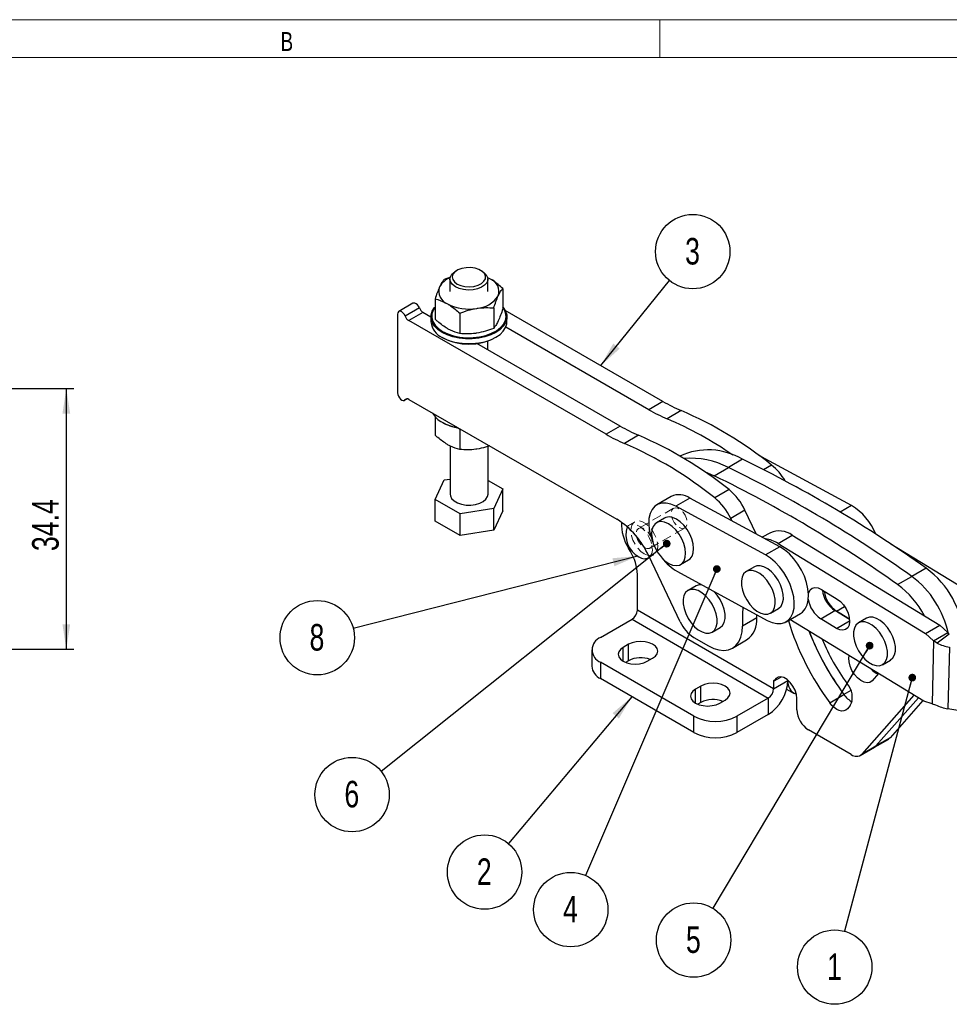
# Model space of a CAD drawing. Header units: millimetres. Extents: x 0 to 420, y 0 to 297.
# Tile 22 of 28: x 231 to 354, y 167 to 297. Entities that reach past the tile are written whole.
import ezdxf

# ---------------------------------------------------------------- set-up
doc = ezdxf.new("R2010")
doc.units = ezdxf.units.MM
doc.linetypes.add('HIDDEN', pattern=[1.905, 1.27, -0.635])
doc.layers.add('FORMATO', color=179, linetype='Continuous')
doc.styles.add('SLDTEXTSTYLE0', font='TXT', dxfattribs={"width": 0.75})
doc.styles.add('SLDTEXTSTYLE1', font='TXT', dxfattribs={"width": 0.744681})
doc.dimstyles.new('SLDDIMSTYLE2', dxfattribs={"dimtxt": 3.5, "dimasz": 3.302, "dimexe": 0, "dimexo": 0.0625, "dimgap": 0.875, "dimtad": 1, "dimdec": 1, "dimrnd": 1e-09, "dimzin": 12, "dimdsep": 46, "dimtxsty": 'SLDTEXTSTYLE0', "dimsah": 1, "dimcen": 0.09, "dimadec": 0, "dimazin": 3, "dimtfac": 1, "dimtdec": 1, "dimtofl": 0, "dimtmove": 0, "dimatfit": 3, "dimfxl": 0, "dimfrac": 2, "dimtolj": 1, "dimtzin": 12, "dimarcsym": 0})
doc.dimstyles.new('SLDDIMSTYLE5', dxfattribs={"dimtxt": 0.18, "dimasz": 1.016, "dimexe": 0, "dimexo": 0.0625, "dimgap": 0, "dimtad": 0, "dimtih": 1, "dimtoh": 1, "dimdec": 0, "dimrnd": 1e-09, "dimzin": 0, "dimdsep": 46, "dimtxsty": 'Standard', "dimblk1": 'DOT', "dimblk2": 'DOT', "dimsah": 1, "dimcen": 0.09, "dimadec": 0, "dimazin": 0, "dimtfac": 1.016, "dimtdec": 0, "dimtofl": 0, "dimtmove": 0, "dimatfit": 3, "dimldrblk": 'DOT', "dimfxl": 0, "dimfrac": 2, "dimtolj": 1, "dimtzin": 0, "dimarcsym": 0})
doc.dimstyles.new('SLDDIMSTYLE6', dxfattribs={"dimtxt": 0.18, "dimasz": 3.302, "dimexe": 0, "dimexo": 0.0625, "dimgap": 0, "dimtad": 0, "dimtih": 1, "dimtoh": 1, "dimdec": 0, "dimrnd": 1e-09, "dimzin": 0, "dimdsep": 46, "dimtxsty": 'Standard', "dimsah": 1, "dimcen": 0.09, "dimadec": 0, "dimazin": 0, "dimtfac": 3.302, "dimtdec": 0, "dimtofl": 0, "dimtmove": 0, "dimatfit": 3, "dimfxl": 0, "dimfrac": 2, "dimtolj": 1, "dimtzin": 0, "dimarcsym": 0})

# ---------------------------------------------------------------- blocks, each defined once
blk = doc.blocks.new('_D_3')
at = {"layer": 'FORMATO'}
for p, q in [((205.36, 248.57), (238.14, 248.57)), ((237.14, 248.57), (237.14, 214.22)), ((128.56, 214.22), (238.14, 214.22))]:
    blk.add_line(p, q, dxfattribs=at)
for points in [[(237.14, 248.57), (236.63, 245.27), (237.65, 245.27)], [(237.14, 214.22), (237.65, 217.52), (236.63, 217.52)]]:
    blk.add_solid(points, dxfattribs=at)
at = {"layer": 'FORMATO', "insert": (232.63, 227.16), "char_height": 3.5, "attachment_point": 1, "rotation": 90, "style": 'SLDTEXTSTYLE0'}
blk.add_mtext('34.4', dxfattribs=at)
blk = doc.blocks.new('SW_NOTE_0_2')
at = {"layer": 'FORMATO', "color": 0}
blk.add_circle((3.08, 3.82), 4.9, dxfattribs=at)
at = {"layer": 'FORMATO', "color": 0, "insert": (3.05, 5.62), "char_height": 3.5, "attachment_point": 2, "style": 'SLDTEXTSTYLE0'}
blk.add_mtext('3', dxfattribs=at)
blk = doc.blocks.new('SW_NOTE_0_3')
at = {"layer": 'FORMATO', "color": 0}
blk.add_circle((-3.15, -3.75), 4.9, dxfattribs=at)
at = {"layer": 'FORMATO', "color": 0, "insert": (-3.19, -1.95), "char_height": 3.5, "attachment_point": 2, "style": 'SLDTEXTSTYLE0'}
blk.add_mtext('2', dxfattribs=at)
blk = doc.blocks.new('SW_NOTE_0_4')
at = {"layer": 'FORMATO', "color": 0}
blk.add_circle((-1.27, -4.74), 4.9, dxfattribs=at)
at = {"layer": 'FORMATO', "color": 0, "insert": (-1.3, -2.93), "char_height": 3.5, "attachment_point": 2, "style": 'SLDTEXTSTYLE0'}
blk.add_mtext('1', dxfattribs=at)
blk = doc.blocks.new('_Dot')
at = {"color": 0, "linetype": 'ByBlock', "lineweight": -2}
blk.add_line((-0.5, 0), (-1, 0), dxfattribs=at)
at = {"color": 0, "linetype": 'ByBlock', "const_width": 0.5}
blk.add_lwpolyline([(-0.25, 0, 1), (0.25, 0, 1)], format="xyb", close=True, dxfattribs=at)
blk = doc.blocks.new('SW_NOTE_0_5')
at = {"layer": 'FORMATO', "color": 0}
blk.add_circle((-1.93, -4.51), 4.9, dxfattribs=at)
at = {"layer": 'FORMATO', "color": 0, "insert": (-1.97, -2.7), "char_height": 3.5, "attachment_point": 2, "style": 'SLDTEXTSTYLE0'}
blk.add_mtext('4', dxfattribs=at)
blk = doc.blocks.new('SW_NOTE_0_6')
at = {"layer": 'FORMATO', "color": 0}
blk.add_circle((-3.83, -3.06), 4.9, dxfattribs=at)
at = {"layer": 'FORMATO', "color": 0, "insert": (-3.87, -1.25), "char_height": 3.5, "attachment_point": 2, "style": 'SLDTEXTSTYLE0'}
blk.add_mtext('6', dxfattribs=at)
blk = doc.blocks.new('SW_NOTE_0_7')
at = {"layer": 'FORMATO', "color": 0}
blk.add_circle((-2.52, -4.21), 4.9, dxfattribs=at)
at = {"layer": 'FORMATO', "color": 0, "insert": (-2.55, -2.4), "char_height": 3.5, "attachment_point": 2, "style": 'SLDTEXTSTYLE0'}
blk.add_mtext('5', dxfattribs=at)
blk = doc.blocks.new('SW_NOTE_0_8')
at = {"layer": 'FORMATO', "color": 0}
blk.add_circle((-4.75, -1.21), 4.9, dxfattribs=at)
at = {"layer": 'FORMATO', "color": 0, "insert": (-4.79, 0.59), "char_height": 3.5, "attachment_point": 2, "style": 'SLDTEXTSTYLE0'}
blk.add_mtext('8', dxfattribs=at)

msp = doc.modelspace()

# ---------------------------------------------------------------- linework, layer by layer
at = {"color": 7, "linetype": 'Continuous', "lineweight": 25}
for p, q in [((288.6333, 264.1363), (288.421, 264.0132)), ((291.9621, 264.0161), (291.7495, 264.1388)), ((287.7822, 263.2534), (286.9285, 262.9531)), ((287.6924, 262.9947), (287.6937, 261.3608)), ((293.0226, 262.9954), (292.6247, 263.1674)), ((293.0226, 262.9954), (292.6736, 263.1743)), ((292.6937, 261.3649), (292.6924, 262.9988)), ((294.6556, 261.7625), (294.6578, 259.0785)), ((282.8242, 259.8054), (280.9504, 258.7236)), ((285.7324, 260.3795), (285.7346, 257.6955)), ((280.7926, 258.3742), (280.8011, 247.9992)), ((283.6716, 259.1878), (281.7977, 258.1061)), ((284.1385, 258.6077), (282.2646, 257.526)), ((285.1965, 257.9981), (284.1385, 258.6077)), ((288.9978, 258.4974), (289, 255.8134)), ((293.4594, 259.1889), (293.4616, 256.5049)), ((315.7675, 246.8676), (294.9876, 258.8408)), ((308.2721, 242.5407), (282.2646, 257.526)), ((285.1965, 258.0093), (285.197, 257.3558)), ((295.197, 257.364), (295.1965, 258.0176)), ((313.8936, 245.7859), (295.0413, 256.6485)), ((286.6575, 255.3211), (286.7284, 255.2802)), ((310.146, 243.6224), (291.2376, 254.5172)), ((292.7, 253.6746), (292.6991, 254.8497)), ((293.669, 255.2859), (293.7398, 255.327)), ((281.7209, 247.0288), (282.0576, 247.2232)), ((282.2732, 247.151), (309.682, 231.3582)), ((315.7675, 246.8676), (313.8936, 245.7859)), ((318.1759, 245.6672), (316.3021, 244.5855)), ((285.7451, 244.8633), (285.7471, 242.4189)), ((286.6667, 244.1292), (286.7376, 244.0883)), ((288.7921, 243.3948), (289.0104, 243.2208)), ((289.0104, 243.2208), (289.0126, 240.5368)), ((310.146, 243.6224), (308.2721, 242.5407)), ((312.5544, 242.422), (310.6806, 241.3403)), ((287.7104, 241.0109), (287.7157, 234.6472)), ((292.7157, 234.6514), (292.7105, 240.9619)), ((326.2654, 239.2485), (324.3916, 238.1668)), ((328.7689, 239.5963), (328.4104, 239.7706)), ((340.6006, 233.1736), (328.7689, 239.5963)), ((322.5178, 237.0851), (324.3916, 238.1668)), ((285.7543, 233.9574), (286.9497, 236.5311)), ((286.9497, 236.5311), (287.714, 236.6497)), ((292.7142, 236.4722), (294.6771, 235.3412)), ((294.6771, 235.3412), (293.4817, 232.7675)), ((294.6794, 232.482), (294.6771, 235.3412)), ((324.4698, 235.2501), (322.596, 234.1684)), ((289.0202, 232.0756), (285.7543, 233.9574)), ((285.7566, 231.0982), (285.7543, 233.9574)), ((316.8389, 234.3428), (314.9651, 233.2611)), ((319.329, 234.1468), (317.4552, 233.065)), ((331.1608, 227.7241), (319.329, 234.1468)), ((293.4817, 232.7675), (289.0202, 232.0756)), ((293.484, 229.9082), (293.4817, 232.7675)), ((294.6794, 232.482), (293.484, 229.9082)), ((329.2869, 226.6423), (317.4552, 233.065)), ((326.5661, 232.5479), (324.6922, 231.4661)), ((328.0479, 229.4139), (326.5661, 232.5479)), ((289.0226, 229.2163), (285.7566, 231.0982)), ((289.0226, 229.2163), (289.0202, 232.0756)), ((315.9775, 231.5073), (314.9168, 230.895)), ((324.839, 231.1558), (324.6922, 231.4661)), ((293.484, 229.9082), (289.0226, 229.2163)), ((329.9175, 229.5839), (328.8596, 228.9732)), ((330.931, 228.1622), (332.8048, 229.2439)), ((332.8048, 229.2439), (352.2551, 217.3901)), ((311.4727, 227.1187), (311.2171, 227.5509)), ((331.1608, 227.7241), (329.2869, 226.6423)), ((330.931, 228.1622), (350.3812, 216.3083)), ((357.9473, 220.6761), (345.8067, 228.0751)), ((313.8526, 226.2748), (313.9757, 226.3459)), ((318.0431, 217.8363), (313.8892, 226.5269)), ((318.0916, 225.3956), (319.1522, 226.0079)), ((317.6745, 224.4502), (329.5062, 218.0275)), ((327.8092, 225.0846), (326.7485, 224.4723)), ((350.4434, 224.9068), (348.5696, 223.8251)), ((312.3943, 219.3948), (312.3943, 224.0813)), ((346.6958, 222.7433), (348.5696, 223.8251)), ((320.132, 222.5892), (319.0714, 221.9769)), ((336.6454, 222.1014), (338.71, 220.8431)), ((330.3548, 209.0264), (312.3943, 219.3948)), ((329.9233, 218.9729), (330.9839, 219.5852)), ((336.5509, 218.238), (338.4247, 219.3198)), ((340.3502, 218.1463), (338.4247, 219.3198)), ((340.3441, 218.2073), (338.64, 219.2458)), ((307.5506, 215.782), (311.6872, 218.17)), ((311.6872, 218.17), (329.6477, 207.8017)), ((328.1187, 218.363), (326.2449, 217.2812)), ((328.1187, 218.363), (328.119, 218.7805)), ((331.9964, 217.8314), (333.8702, 218.9132)), ((350.1625, 207.3643), (332.5054, 218.1253)), ((338.6156, 216.9797), (336.5509, 218.238)), ((342.5827, 218.3047), (341.522, 217.6924)), ((322.2461, 216.4775), (323.3068, 217.0898)), ((350.3812, 216.3083), (352.2551, 217.3901)), ((352.2551, 217.3901), (353.3095, 216.4261)), ((319.8307, 215.7835), (321.759, 214.6724)), ((324.9192, 214.3782), (326.793, 215.46)), ((350.3812, 216.3083), (351.4357, 215.3443)), ((351.4357, 215.3443), (351.2324, 207.0336)), ((351.4357, 215.3443), (353.3095, 216.4261)), ((351.8858, 215.0106), (351.4357, 215.3443)), ((353.5018, 216.2308), (351.8858, 215.0106)), ((353.5018, 216.2308), (353.3095, 216.4261)), ((306.3791, 214.1492), (306.3791, 211.9854)), ((311.2276, 214.884), (310.5205, 214.4758)), ((311.2276, 212.7202), (311.2276, 214.884)), ((353.5174, 214.5063), (353.3186, 206.3772)), ((313.7025, 212.6389), (314.4096, 213.0471)), ((344.6968, 212.193), (345.7574, 212.8053)), ((319.8543, 205.4137), (307.5506, 212.5164)), ((307.5506, 212.5164), (307.5506, 210.3526)), ((311.2276, 212.7202), (310.829, 212.4901)), ((319.8543, 203.2498), (307.5506, 210.3526)), ((330.4424, 210.0577), (331.3719, 210.5943)), ((332.2287, 210.1546), (332.2287, 210.1081)), ((344.1716, 211.0154), (343.3398, 210.0716)), ((320.7735, 209.3732), (320.0664, 208.965)), ((320.7735, 207.2094), (320.7735, 209.3732)), ((330.4424, 210.0577), (330.3548, 210.1083)), ((330.3548, 210.1083), (330.3548, 209.0264)), ((330.3548, 209.0264), (332.2287, 210.1081)), ((332.0647, 208.9681), (332.9847, 208.437)), ((329.6477, 207.8017), (325.5111, 205.4137)), ((329.6477, 207.8017), (329.6477, 205.6378)), ((333.4081, 206.2534), (333.4081, 207.757)), ((337.7458, 207.1697), (339.6196, 208.2514)), ((348.8233, 208.1805), (341.9666, 200.4)), ((349.4222, 207.8155), (343.8404, 201.4818)), ((320.7735, 207.2094), (320.375, 206.9793)), ((323.2484, 207.1281), (323.9555, 207.5363)), ((340.4548, 206.7979), (340.0632, 206.3535)), ((350.0211, 207.4505), (345.7142, 202.5635)), ((351.2324, 207.0336), (350.1625, 207.3643)), ((351.2324, 207.0336), (351.687, 206.8815)), ((356.1948, 205.8739), (353.3186, 206.3772)), ((319.8543, 203.2498), (319.8543, 205.4137)), ((329.6477, 205.6378), (325.5111, 203.2498)), ((325.5111, 205.4137), (325.5111, 203.2498)), ((340.5818, 200.3492), (334.9347, 203.6092)), ((343.6367, 201.314), (345.5105, 202.3957)), ((345.7142, 202.5635), (343.8404, 201.4818)), ((341.7628, 200.2322), (343.6367, 201.314)), ((341.9666, 200.4), (343.8404, 201.4818))]:
    msp.add_line(p, q, dxfattribs=at)
at = {"color": 8, "linetype": 'Continuous', "lineweight": 25}
for p, q in [((282.0048, 247.2229), (281.8068, 247.1086)), ((328.7689, 239.5963), (328.7005, 239.5568)), ((330.0913, 238.4953), (329.0288, 237.882)), ((340.6006, 233.1736), (339.0988, 232.3066)), ((338.64, 219.2458), (339.7029, 219.8594)), ((338.6156, 216.9797), (340.3592, 217.9863)), ((310.5205, 212.6389), (310.5205, 214.4758)), ((320.0664, 207.1281), (320.0664, 208.965)), ((332.261, 210.1268), (332.2287, 210.1081)), ((340.5279, 208.7758), (339.6196, 208.2514))]:
    msp.add_line(p, q, dxfattribs=at)
at = {"color": 7, "linetype": 'HIDDEN', "lineweight": 18}
for p, q in [((317.1561, 232.8005), (312.5599, 230.1472)), ((312.0599, 231.0133), (311.3528, 230.6051)), ((314.0598, 227.5491), (318.656, 230.2024)), ((313.9757, 226.3459), (314.5597, 226.683))]:
    msp.add_line(p, q, dxfattribs=at)
at = {"color": 7, "linetype": 'Continuous', "lineweight": 25, "flags": 128}
for points in [[(288.4246, 261.9762), (288.0405, 262.2616), (287.7916, 262.5931), (287.6936, 262.95), (287.7526, 263.3099), (287.9649, 263.6501), (288.3171, 263.9492), (288.421, 264.0132)], [(288.6365, 262.3437), (289.1139, 262.1352), (289.6713, 262.0088), (290.2673, 261.9737), (290.8577, 262.0328), (291.3988, 262.1815), (291.8503, 262.4088), (292.1789, 262.6979), (292.3602, 263.0274), (292.3806, 263.3727), (292.2388, 263.7084), (291.9451, 264.0094), (291.5215, 264.2535), (290.9993, 264.4226), (290.4172, 264.5041), (289.8184, 264.492), (289.2473, 264.3871), (288.7463, 264.1973), (288.3526, 263.9367), (288.0953, 263.6245), (287.9935, 263.2839), (288.0547, 262.9402), (288.2745, 262.6189), (288.6365, 262.3437)], [(291.9621, 264.0161), (292.1678, 263.8815), (292.4868, 263.5706), (292.6616, 263.2236), (292.6813, 262.8624), (292.5446, 262.5096), (292.2601, 262.1874), (291.8457, 261.9161), (291.3274, 261.7126), (290.7377, 261.5899), (290.1138, 261.5555), (289.4949, 261.6117), (288.9198, 261.755), (288.4246, 261.9762)], [(283.6716, 259.1878), (283.5601, 259.4088), (283.4109, 259.6017), (283.2399, 259.7463), (283.0653, 259.8271), (282.9054, 259.8355), (282.8242, 259.8054)], [(281.7977, 258.1061), (281.6863, 258.327), (281.5371, 258.52), (281.3661, 258.6646), (281.1914, 258.7453), (281.0316, 258.7538), (280.9036, 258.689), (280.821, 258.5578), (280.7926, 258.3742)], [(286.6604, 255.9727), (286.1003, 256.3576), (285.6646, 256.7927), (285.3666, 257.2649), (285.2154, 257.7598), (285.2156, 258.2625), (285.367, 258.7576), (285.6653, 259.2301), (285.7332, 259.3108)], [(285.7333, 259.2591), (285.5037, 258.9058), (285.3273, 258.4093), (285.3075, 257.9028), (285.4447, 257.4025), (285.7347, 256.9244), (286.1682, 256.4839), (286.731, 256.0953)], [(294.6576, 259.3182), (294.7283, 259.2342), (295.0263, 258.762), (295.1775, 258.2671), (295.1774, 257.7644), (295.0259, 257.2693), (294.7277, 256.7968), (294.2918, 256.3613), (293.7314, 255.976), (293.0637, 255.6526), (292.3088, 255.4009), (291.4898, 255.2286), (290.6315, 255.1409), (289.7599, 255.1405), (288.9016, 255.2274), (288.0827, 255.399), (287.3279, 255.6499), (286.6604, 255.9727)], [(286.731, 256.0953), (287.4053, 255.7709), (288.1693, 255.5212), (288.9984, 255.3542), (289.866, 255.2754), (290.7443, 255.2871), (291.6049, 255.3892), (292.4203, 255.5782), (293.1642, 255.848), (293.8127, 256.1902), (294.3449, 256.5935), (294.7439, 257.0451), (294.9967, 257.5305), (295.0952, 258.034), (295.0362, 258.5394), (294.8217, 259.0306), (294.6576, 259.2665)], [(286.6609, 255.3192), (287.3285, 254.9964), (288.0832, 254.7454), (288.9022, 254.5739), (289.7604, 254.487), (290.632, 254.4874), (291.4903, 254.5751), (292.3094, 254.7474), (293.0642, 254.999), (293.732, 255.3224), (294.2923, 255.7078), (294.7282, 256.1433), (295.0264, 256.6158), (295.1779, 257.1109), (295.197, 257.364)], [(280.8011, 247.9992), (280.8298, 247.7826), (280.9127, 247.5561), (281.041, 247.3436), (281.2009, 247.1678), (281.3757, 247.0472), (281.5466, 246.9948), (281.6956, 247.016), (281.8068, 247.1086)], [(321.2193, 237.6368), (321.2531, 237.6243), (322.5178, 237.0851)], [(287.7157, 234.6472), (287.7465, 234.4224), (287.9213, 234.0754), (288.2403, 233.7645), (288.6834, 233.5092), (289.2228, 233.3255), (289.8246, 233.225), (290.4509, 233.214), (291.0625, 233.2932), (291.6209, 233.4575), (292.091, 233.6968), (292.4432, 233.9959), (292.6555, 234.3361), (292.7157, 234.6514)], [(317.4552, 233.065), (316.8187, 233.346), (316.2048, 233.4876), (315.6322, 233.4855), (315.1184, 233.3397), (314.6789, 233.0547), (314.3271, 232.6391), (314.0737, 232.1056), (313.9263, 231.4704), (313.8895, 230.7527), (313.9644, 229.9744), (314.1487, 229.1592), (314.4327, 228.3417)], [(315.557, 226.3416), (316.0337, 225.882), (316.534, 225.5358), (317.0328, 225.3205), (317.505, 225.2469), (317.9271, 225.3186), (318.2779, 225.532), (318.5397, 225.8765), (318.6994, 226.3347), (318.7491, 226.8838), (318.6862, 227.496), (318.5138, 228.1409), (318.2407, 228.786), (317.8806, 229.3989), (317.4514, 229.949), (316.9747, 230.4086), (316.4744, 230.7548), (315.9756, 230.9701), (315.5034, 231.0437), (315.0813, 230.972), (314.7305, 230.7586), (314.4687, 230.4141), (314.309, 229.9559), (314.2593, 229.4068), (314.3222, 228.7945), (314.4946, 228.1497), (314.7677, 227.5046), (315.1278, 226.8917), (315.557, 226.3416)], [(319.1522, 226.0079), (319.3385, 226.1443), (319.6003, 226.4888), (319.7601, 226.947), (319.8097, 227.4961), (319.7468, 228.1084), (319.5745, 228.7532), (319.3014, 229.3983), (318.9412, 230.0112), (318.512, 230.5613), (318.0354, 231.0209), (317.5351, 231.3671), (317.0363, 231.5824), (316.564, 231.656), (316.1419, 231.5843), (315.9775, 231.5073)], [(333.8702, 218.9132), (334.1563, 219.1195), (334.5081, 219.5351), (334.7616, 220.0686), (334.9089, 220.7039), (334.9457, 221.4215), (334.8708, 222.1998), (334.6866, 223.0151), (334.3985, 223.8425), (334.0154, 224.6571), (333.5489, 225.4339), (333.0131, 226.1494), (332.4244, 226.7819), (331.8006, 227.3122), (331.1608, 227.7241)], [(329.5062, 218.0275), (330.1428, 217.7465), (330.7566, 217.6049), (331.3292, 217.607), (331.843, 217.7528), (332.2825, 218.0378), (332.6343, 218.4534), (332.8877, 218.9869), (333.0351, 219.6221), (333.0719, 220.3398), (332.997, 221.1181), (332.8127, 221.9333), (332.5247, 222.7608), (332.1415, 223.5753), (331.675, 224.3522), (331.1393, 225.0677), (330.5506, 225.7002), (329.9268, 226.2304), (329.2869, 226.6423)], [(327.2052, 220.1357), (327.6651, 219.6358), (328.1587, 219.2405), (328.6611, 218.9697), (329.1473, 218.8369), (329.5927, 218.8488), (329.9752, 219.0049), (330.2754, 219.2972), (330.4784, 219.7111), (330.574, 220.2259), (330.5573, 220.8158), (330.4292, 221.4511), (330.1962, 222.1), (329.8699, 222.73), (329.4666, 223.3095), (329.0067, 223.8094), (328.5131, 224.2047), (328.0107, 224.4755), (327.5245, 224.6083), (327.0791, 224.5963), (326.6966, 224.4403), (326.3964, 224.148), (326.1934, 223.7341), (326.0978, 223.2193), (326.1145, 222.6294), (326.2426, 221.9941), (326.4756, 221.3452), (326.8019, 220.7152), (327.2052, 220.1357)], [(330.9839, 219.5852), (331.0358, 219.6172), (331.3361, 219.9095), (331.5391, 220.3234), (331.6346, 220.8382), (331.6179, 221.4281), (331.4899, 222.0634), (331.2568, 222.7123), (330.9305, 223.3423), (330.5273, 223.9218), (330.0674, 224.4217), (329.5738, 224.817), (329.0713, 225.0878), (328.5852, 225.2206), (328.1397, 225.2087), (327.8092, 225.0846)], [(319.9273, 217.1985), (320.4179, 216.7887), (320.9206, 216.5012), (321.4102, 216.3504), (321.8622, 216.3439), (322.2537, 216.4819), (322.5653, 216.7576), (322.7813, 217.1572), (322.8909, 217.6605), (322.8885, 218.2424), (322.7743, 218.8737), (322.5541, 219.5227), (322.2388, 220.1569), (321.8442, 220.7445), (321.3903, 221.256), (320.8996, 221.6657), (320.3969, 221.9532), (319.9073, 222.104), (319.4554, 222.1105), (319.0638, 221.9725), (318.7522, 221.6968), (318.5362, 221.2972), (318.4266, 220.7939), (318.429, 220.212), (318.5432, 219.5807), (318.7635, 218.9317), (319.0788, 218.2975), (319.4733, 217.7099), (319.9273, 217.1985)], [(320.8384, 222.7327), (320.516, 222.7228), (320.132, 222.5892)], [(323.3068, 217.0898), (323.3144, 217.0942), (323.626, 217.37), (323.842, 217.7695), (323.9515, 218.2728), (323.9492, 218.8547), (323.835, 219.486), (323.6147, 220.135), (323.2994, 220.7692), (322.9049, 221.3568), (322.4757, 221.8439)], [(334.9409, 221.5486), (334.9718, 221.6683), (335.1526, 222.0309), (335.432, 222.2666), (335.7908, 222.3595), (336.2047, 222.3031), (336.6454, 222.1014)], [(338.71, 220.8431), (339.1475, 220.5097), (339.5519, 220.0673), (339.8957, 219.5462), (340.1555, 218.9819), (340.3136, 218.4127), (340.3592, 217.8775), (340.2892, 217.4128), (340.1083, 217.0502), (339.8289, 216.8145), (339.4701, 216.7216), (339.0562, 216.778), (338.6156, 216.9797)], [(345.7574, 212.8053), (345.765, 212.8097), (346.0766, 213.0855), (346.2926, 213.485), (346.4022, 213.9883), (346.3998, 214.5702), (346.2856, 215.2015), (346.0654, 215.8505), (345.7501, 216.4847), (345.3555, 217.0723), (344.9016, 217.5838), (344.4109, 217.9935), (343.9082, 218.281), (343.4186, 218.4318), (342.9667, 218.4383), (342.5827, 218.3047)], [(321.759, 214.6724), (322.4602, 214.3379), (323.1435, 214.1385), (323.7923, 214.0789), (324.391, 214.1606), (324.9251, 214.3817), (325.3816, 214.7367), (325.7496, 215.2171), (326.0201, 215.8113), (326.1865, 216.505), (326.2449, 217.2812)], [(342.3779, 212.914), (342.8686, 212.5042), (343.3713, 212.2167), (343.8609, 212.0659), (344.3128, 212.0594), (344.7044, 212.1974), (345.016, 212.4731), (345.2319, 212.8727), (345.3415, 213.376), (345.3391, 213.9579), (345.225, 214.5892), (345.0047, 215.2382), (344.6894, 215.8724), (344.2949, 216.46), (343.8409, 216.9715), (343.3502, 217.3812), (342.8475, 217.6687), (342.3579, 217.8195), (341.906, 217.826), (341.5144, 217.688), (341.2028, 217.4123), (340.9868, 217.0127), (340.8773, 216.5094), (340.8797, 215.9275), (340.9938, 215.2962), (341.2141, 214.6472), (341.5294, 214.013), (341.9239, 213.4254), (342.3779, 212.914)], [(310.5205, 214.4758), (310.1629, 214.2068), (309.9381, 213.8935), (309.8615, 213.5573), (309.9381, 213.2212), (310.1629, 212.9079), (310.5205, 212.6389), (310.9865, 212.4325), (311.5291, 212.3027), (312.1115, 212.2584), (312.6938, 212.3027), (313.2365, 212.4325), (313.7025, 212.6389)], [(314.4096, 213.0471), (314.7671, 213.3161), (314.9919, 213.6294), (315.0686, 213.9655), (314.9919, 214.3017), (314.7671, 214.615), (314.4096, 214.884), (313.9436, 215.0904), (313.4009, 215.2202), (312.8186, 215.2644), (312.2362, 215.2202), (311.6936, 215.0904), (311.2276, 214.884)], [(343.3398, 210.0716), (343.0486, 209.8595), (342.682, 209.791), (342.2652, 209.8706), (341.8264, 210.0929), (341.3957, 210.4427), (341.0023, 210.8963), (340.6731, 211.4227), (340.4305, 211.986), (340.291, 212.5479), (340.2642, 213.07), (340.3081, 213.37)], [(333.4081, 207.757), (333.3486, 208.2788), (333.1747, 208.8285), (332.9, 209.3635), (332.546, 209.8419), (332.1401, 210.2265), (331.714, 210.4873), (331.301, 210.604), (330.9333, 210.5674), (330.6395, 210.3805), (330.4424, 210.0577)], [(320.0664, 208.965), (319.7088, 208.696), (319.4841, 208.3828), (319.4074, 208.0466), (319.4841, 207.7104), (319.7088, 207.3971), (320.0664, 207.1281), (320.5324, 206.9217), (321.0751, 206.7919), (321.6574, 206.7477), (322.2397, 206.7919), (322.7824, 206.9217), (323.2484, 207.1281)], [(323.9555, 207.5363), (324.3131, 207.8053), (324.5378, 208.1186), (324.6145, 208.4548), (324.5378, 208.791), (324.3131, 209.1042), (323.9555, 209.3732), (323.4895, 209.5797), (322.9469, 209.7094), (322.3645, 209.7537), (321.7822, 209.7094), (321.2395, 209.5797), (320.7735, 209.3732)], [(340.0632, 206.3535), (339.8545, 206.1829), (339.6007, 206.0909), (339.3114, 206.0811), (338.9979, 206.1538), (338.6722, 206.3062), (338.3466, 206.5326), (338.0338, 206.8241), (337.7458, 207.1697)], [(345.7142, 202.5635), (345.5901, 202.4483), (345.5105, 202.3957)], [(343.8404, 201.4818), (343.7163, 201.3666), (343.6367, 201.314)], [(343.8404, 201.4818), (343.7163, 201.3666), (343.6367, 201.314)]]:
    msp.add_lwpolyline(points, dxfattribs=at)
at = {"color": 7, "linetype": 'HIDDEN', "lineweight": 18, "flags": 128}
for points in [[(317.906, 230.2767), (318.2504, 230.1442), (318.5575, 230.1588), (318.794, 230.319), (318.9342, 230.6072), (318.9631, 230.9924), (318.8774, 231.4327), (318.6864, 231.8805), (318.4108, 232.2872), (318.0806, 232.6088), (317.7315, 232.8104), (317.4012, 232.8701), (317.1257, 232.7815), (316.9347, 232.5542), (316.849, 232.2128), (316.8778, 231.7944), (317.0181, 231.3442), (317.2546, 230.911), (317.5616, 230.5418), (317.906, 230.2767)], [(313.3098, 226.8068), (313.7495, 226.6171), (314.1615, 226.5677), (314.52, 226.6615), (314.8024, 226.8927), (314.9911, 227.2468), (315.0741, 227.7015), (315.0463, 228.2282), (314.9094, 228.7939), (314.6719, 229.363), (314.3489, 229.8998), (313.9606, 230.3705), (313.5314, 230.7455), (313.0883, 231.0013), (312.6591, 231.1218), (312.2708, 231.0995), (311.9477, 230.9357), (311.7103, 230.6407), (311.5734, 230.2331), (311.5456, 229.7385), (311.6286, 229.1879), (311.8173, 228.616), (312.0997, 228.0586), (312.4582, 227.5509), (312.8702, 227.1247), (313.3098, 226.8068)], [(313.9704, 226.357), (314.0953, 226.4845), (314.284, 226.8386), (314.367, 227.2933), (314.3392, 227.82), (314.2023, 228.3857), (313.9648, 228.9548), (313.6418, 229.4916), (313.2535, 229.9623), (312.8243, 230.3373), (312.3812, 230.5931), (311.952, 230.7136), (311.5637, 230.6913), (311.2406, 230.5275), (311.0711, 230.3433)], [(313.3098, 227.6233), (313.6542, 227.4909), (313.9613, 227.5055), (314.1978, 227.6656), (314.338, 227.9539), (314.3669, 228.3391), (314.2812, 228.7794), (314.0902, 229.2272), (313.8147, 229.6339), (313.4844, 229.9555), (313.1353, 230.157), (312.805, 230.2168), (312.5295, 230.1282), (312.3385, 229.9009), (312.2528, 229.5595), (312.2816, 229.141), (312.4219, 228.6908), (312.6584, 228.2577), (312.9654, 227.8885), (313.3098, 227.6233)]]:
    msp.add_lwpolyline(points, dxfattribs=at)
at = {"color": 7, "linetype": 'Continuous', "lineweight": 25}
for centre, radius, start, end in [((288.686, 260.6671), 2.6864, 111.283884, 151.274616), ((292.4026, 261.3533), 1.7553, 340.506077, 69.315888), ((287.9848, 261.3724), 1.7553, 160.506077, 249.315888), ((291.0082, 262.7837), 3.6553, 273.452939, 326.526027), ((290.1835, 265.1887), 6.1433, 242.688434, 279.792389), ((284.7682, 259.5925), 1.1689, 200.25377, 237.401161), ((282.8944, 258.5107), 1.1689, 200.25377, 237.401161), ((287.6923, 257.605), 2.5077, 185.702421, 245.714972), ((290.1931, 261.9259), 7.4948, 242.494157, 297.631532), ((282.0616, 246.8916), 0.3347, 50.805014, 139.58031), ((326.5588, 265.5031), 21.5344, 239.925858, 247.090424), ((288.1179, 246.8807), 3.1108, 209.673182, 242.262986), ((324.685, 264.4213), 21.5344, 239.925858, 247.090424), ((297.3777, 197.6292), 52.3471, 51.322489, 66.589632), ((289.7887, 249.7798), 6.4558, 241.113742, 260.976899), ((289.8066, 249.6509), 6.3531, 241.147612, 261.150562), ((296.9421, 199.2918), 49.2578, 55.323538, 66.856631), ((320.9373, 262.2578), 21.5344, 239.925858, 247.090424), ((319.0635, 261.1761), 21.5344, 239.925858, 247.090424), ((289.8823, 193.3022), 52.3471, 51.322489, 66.589632), ((291.7562, 194.384), 52.3471, 51.322489, 66.589632), ((321.7145, 231.562), 8.9327, 59.371855, 114.605454), ((319.3958, 228.6022), 10.7907, 62.420611, 94.541175), ((251.475, 85.6121), 170.8735, 54.606346, 64.043129), ((249.6012, 84.5303), 170.8735, 54.606346, 64.043129), ((325.4791, 232.7814), 7.3431, 29.575999, 51.090018), ((247.7274, 83.4486), 170.8735, 54.606346, 64.043129), ((319.6628, 229.3569), 7.6051, 24.808537, 50.79659), ((317.9164, 232.1166), 2.4733, 55.169565, 115.827946), ((317.789, 228.2751), 7.6051, 24.808537, 50.79659), ((336.5533, 226.511), 7.7955, 21.629588, 58.722693), ((303.7076, 221.9081), 11.1802, 24.400735, 57.698729), ((316.1307, 230.6781), 5.8244, 177.312734, 212.47378), ((314.1243, 229.2591), 3.2401, 160.450247, 241.990378), ((331.0684, 226.9277), 2.8948, 53.142121, 113.426732), ((328.8669, 224.9948), 3.7806, 56.909685, 83.996675), ((306.213, 223.8642), 6.1851, 2.011389, 31.747856), ((313.315, 227.3131), 1.1592, 232.087144, 304.432212), ((321.1215, 230.3941), 6.871, 217.060775, 239.889935), ((343.1241, 214.9718), 12.3401, 3.839729, 53.620013), ((340.9282, 213.6541), 12.7217, 11.922644, 53.082563), ((340.4642, 222.4073), 3.7003, 186.062018, 236.553097), ((340.6706, 222.3146), 3.6798, 186.865563, 236.507235), ((339.4314, 212.9355), 12.2051, 27.782488, 53.473832), ((338.6066, 221.3378), 3.7195, 187.977361, 236.44772), ((310.8591, 219.4646), 1.5368, 302.605478, 357.394522), ((395.9671, 217.4535), 69.7225, 178.090347, 180.141613), ((325.0066, 218.0299), 3.1298, 304.803369, 6.107949), ((366.3309, 228.3377), 35.5696, 196.888975, 216.520892), ((322.3692, 219.7988), 4.7504, 204.400735, 237.698729), ((368.5783, 229.6433), 36.003, 201.16707, 216.453408), ((308.1703, 214.1492), 1.7465, 110.783421, 249.216579), ((368.6704, 229.6944), 36.1075, 201.280359, 216.431703), ((361.1896, 225.3786), 26.3348, 201.964519, 216.435795), ((354.5834, 220.8467), 6.4294, 245.192535, 260.456056), ((312.8279, 209.6347), 3.4758, 68.51408, 117.414526), ((308.3809, 212.185), 2.0118, 185.694799, 245.625342), ((345.1484, 213.4357), 2.6815, 222.439156, 247.484278), ((326.6251, 210.3631), 5.6093, 302.605478, 357.394522), ((328.8196, 209.0963), 1.5368, 302.605478, 357.394522), ((333.8954, 209.8871), 1.6813, 172.446288, 250.863001), ((338.1055, 207.9413), 2.6128, 334.049768, 43.439746), ((322.3739, 204.1239), 3.4758, 68.51408, 117.414526), ((342.052, 209.9427), 2.9626, 214.810658, 242.818636), ((354.3846, 212.7176), 6.4294, 245.192535, 260.456056), ((322.6827, 210.8725), 6.1481, 242.609672, 297.390328), ((336.7226, 206.4042), 3.318, 182.605478, 237.394522), ((322.6827, 208.7087), 6.1481, 242.609672, 297.390328), ((341.2444, 201.1863), 1.0676, 231.636619, 312.56823)]:
    msp.add_arc(centre, radius, start, end, dxfattribs=at)
for points, knots in [([(286.9285, 262.9531), (286.8313, 262.8257), (286.6351, 262.5686), (286.4324, 262.1629), (286.3302, 261.9582)], [0, 0, 0, 0, 0.49545796, 1, 1, 1, 1]), ([(294.6556, 261.7625), (294.2455, 262.1173), (293.7069, 262.5833), (293.1544, 262.916), (293.0226, 262.9954)], [0, 0, 0, 0, 0.76144883, 1, 1, 1, 1]), ([(286.3302, 261.9582), (286.316, 261.9273), (286.2087, 261.6937), (286.0063, 261.1945), (285.8242, 260.6528), (285.7324, 260.3795)], [0, 0, 0, 0, 0.07004739, 0.53076243, 1, 1, 1, 1]), ([(293.4594, 259.1889), (293.5565, 259.4794), (293.7524, 260.0659), (293.955, 260.5322), (294.0573, 260.7675)], [0, 0, 0, 0, 0.49545796, 1, 1, 1, 1]), ([(294.0573, 260.7675), (294.0714, 260.7977), (294.1788, 261.026), (294.3812, 261.3978), (294.5636, 261.6402), (294.6556, 261.7625)], [0, 0, 0, 0, 0.07004739, 0.53076243, 1, 1, 1, 1]), ([(285.7324, 260.3795), (285.849, 260.35), (286.3806, 260.2154), (286.9334, 259.943), (287.3648, 259.7303)], [0, 0, 0, 0, 0.21952325, 1, 1, 1, 1]), ([(287.3648, 259.7303), (287.4966, 259.6509), (288.0492, 259.3182), (288.5877, 258.8522), (288.9978, 258.4974)], [0, 0, 0, 0, 0.23855117, 1, 1, 1, 1]), ([(288.9978, 258.4974), (289.36, 258.6351), (290.0911, 258.9131), (290.847, 259.0606), (291.2284, 259.135)], [0, 0, 0, 0, 0.49545796, 1, 1, 1, 1]), ([(291.2284, 259.135), (291.2812, 259.1428), (291.6816, 259.2022), (292.4367, 259.2555), (293.1164, 259.2112), (293.4594, 259.1889)], [0, 0, 0, 0, 0.07004739, 0.53076243, 1, 1, 1, 1]), ([(294.6578, 259.0785), (294.5607, 258.7879), (294.3648, 258.2015), (294.1622, 257.7351), (294.0599, 257.4998)], [0, 0, 0, 0, 0.49545796, 1, 1, 1, 1]), ([(287.3675, 256.4626), (286.936, 256.7473), (286.3832, 257.112), (285.8513, 257.5905), (285.7346, 257.6955)], [0, 0, 0, 0, 0.78047675, 1, 1, 1, 1]), ([(294.0599, 257.4998), (294.0458, 257.4697), (293.9384, 257.2413), (293.736, 256.8696), (293.5536, 256.6272), (293.4616, 256.5049)], [0, 0, 0, 0, 0.07004739, 0.53076243, 1, 1, 1, 1]), ([(289, 255.8134), (288.5901, 255.9312), (288.0518, 256.0859), (287.4993, 256.39), (287.3675, 256.4626)], [0, 0, 0, 0, 0.76144883, 1, 1, 1, 1]), ([(291.2311, 255.8673), (291.1782, 255.8594), (290.7778, 255.8), (290.0228, 255.7467), (289.343, 255.791), (289, 255.8134)], [0, 0, 0, 0, 0.07004739, 0.53076243, 1, 1, 1, 1]), ([(293.4616, 256.5049), (293.0994, 256.3671), (292.3683, 256.0892), (291.6124, 255.9417), (291.2311, 255.8673)], [0, 0, 0, 0, 0.495457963, 1, 1, 1, 1]), ([(287.3801, 241.186), (286.9486, 241.4707), (286.3958, 241.8355), (285.8639, 242.3139), (285.7471, 242.4189)], [0, 0, 0, 0, 0.78047675, 1, 1, 1, 1]), ([(289.0126, 240.5368), (288.6027, 240.6546), (288.0644, 240.8093), (287.5119, 241.1135), (287.3801, 241.186)], [0, 0, 0, 0, 0.76144883, 1, 1, 1, 1]), ([(291.2436, 240.5907), (291.1908, 240.5829), (290.7904, 240.5234), (290.0353, 240.4702), (289.3556, 240.5145), (289.0126, 240.5368)], [0, 0, 0, 0, 0.07004739, 0.53076243, 1, 1, 1, 1]), ([(292.8998, 241.028), (292.7276, 240.9645), (292.1859, 240.7646), (291.6257, 240.6612), (291.2436, 240.5907)], [0, 0, 0, 0, 0.31780297, 1, 1, 1, 1])]:
    msp.add_open_spline(points, degree=3, knots=knots, dxfattribs=at)
at = {"layer": 'FORMATO', "color": 7, "linetype": 'Continuous', "lineweight": 18}
for p, q in [((420.3727, 297.169), (0.3727, 297.169)), ((315.3727, 292.169), (315.3727, 297.169)), ((25.3727, 292.169), (415.3727, 292.169))]:
    msp.add_line(p, q, dxfattribs=at)

# ---------------------------------------------------------------- block references
at = {"layer": 'FORMATO'}
for name, p in [('SW_NOTE_0_2', (316.6094, 262.7936)), ('SW_NOTE_0_8', (274.9587, 216.9581)), ('SW_NOTE_0_6', (278.6334, 198.1387)), ('SW_NOTE_0_3', (295.4047, 188.6182)), ('SW_NOTE_0_5', (305.5499, 184.4333)), ('SW_NOTE_0_7', (322.3218, 180.117)), ('SW_NOTE_0_4', (339.6733, 177.086))]:
    msp.add_blockref(name, p, dxfattribs=at)

# ---------------------------------------------------------------- texts
at = {"layer": 'FORMATO', "color": 7, "insert": (265.3727, 295.5445), "char_height": 2.5, "attachment_point": 1, "style": 'SLDTEXTSTYLE1'}
msp.add_mtext('B', dxfattribs=at)

# ---------------------------------------------------------------- dimensions: what is measured, and where the dimension line sits
at = {"layer": 'FORMATO'}
dim = msp.add_linear_dim(base=(237.1382, 214.2175), p1=(204.3605, 248.5706), p2=(127.5555, 214.2175), angle=90, dimstyle='SLDDIMSTYLE2', dxfattribs=at)
dim.commit()
dim.dimension.update_dxf_attribs({"geometry": '_D_3', "text_midpoint": (237.1382, 231.6899), "dimtype": 160})

# ---------------------------------------------------------------- leaders
for points, dimstyle in [([(307.5656, 251.5935), (316.6094, 262.7936)], 'SLDDIMSTYLE6'), ([(316.261, 228.1365), (278.6334, 198.1387)], 'SLDDIMSTYLE5'), ([(312.4368, 226.5034), (274.9587, 216.9581)], 'SLDDIMSTYLE6'), ([(322.8661, 224.7944), (305.5499, 184.4333)], 'SLDDIMSTYLE5'), ([(343.0035, 214.6978), (322.3218, 180.117)], 'SLDDIMSTYLE5'), ([(348.6224, 210.4836), (339.6733, 177.086)], 'SLDDIMSTYLE5'), ([(311.6681, 207.9756), (295.4047, 188.6182)], 'SLDDIMSTYLE6')]:
    msp.add_leader(points, dimstyle=dimstyle, dxfattribs=at)

doc.saveas('drawing.dxf')
